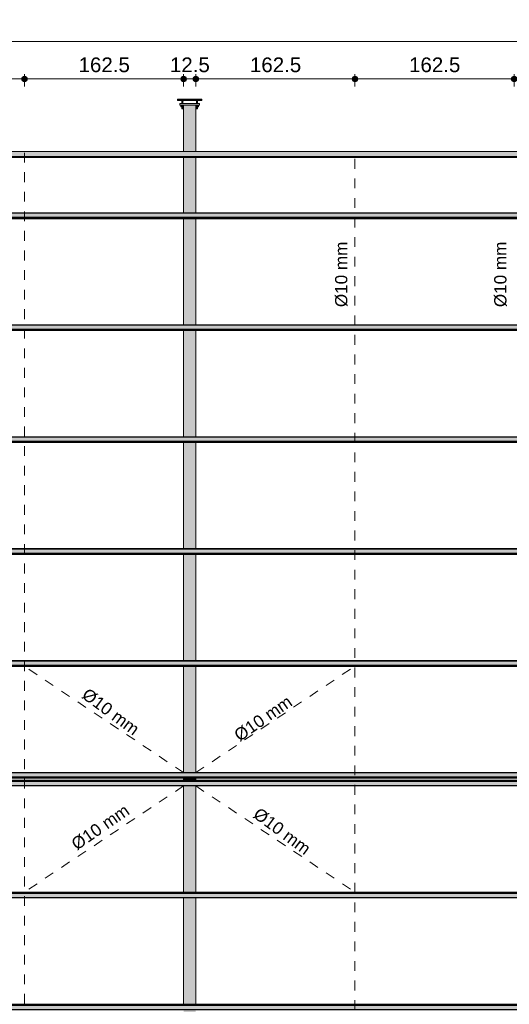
# Model space of a CAD drawing. Header units: metres. Extents: x 1.7 to 46.9, y -75.7 to 7.5.
# Tile 5 of 15: x 28.1 to 33.1, y -63.7 to -53.6. Entities that reach past the tile are written whole.
import ezdxf

# ---------------------------------------------------------------- set-up
doc = ezdxf.new("R2010")
doc.units = ezdxf.units.M
doc.linetypes.add('Projeção', pattern=[0.003969, 0.002381, -0.001587])
for name, color, linetype, lineweight in [('A-ANNO-DIMS', 7, 'Continuous', 9), ('A-ANNO-DIMS-50', 7, 'Continuous', 9), ('A-FLOR-OVHD', 7, 'Projeção', 18), ('A-GENM', 7, 'Continuous', 18), ('A-GLAZ-CWMG', 7, 'Continuous', 18), ('G-ANNO-TEXT', 7, 'Continuous', 9), ('S-BEAM', 7, 'Continuous', 18)]:
    doc.layers.add(name, color=color, linetype=linetype, lineweight=lineweight)
doc.styles.add('Arial_10', font='arial.ttf', dxfattribs={"height": 0.125})
doc.styles.add('Arial_9', font='arial.ttf', dxfattribs={"height": 0.15})
doc.dimstyles.new('Linear_-_3_mm_em_CM', dxfattribs={"dimscale": 0.3048, "dimtxt": 0.153039, "dimasz": 0.656168, "dimexe": 0.164042, "dimexo": 0.0625, "dimgap": 0.082021, "dimtad": 1, "dimdec": 1, "dimlfac": 100, "dimrnd": 0.1, "dimdsep": 46, "dimtxsty": 'Arial_9', "dimblk1": 'DOTSMALL', "dimblk2": 'DOTSMALL', "dimsah": 1, "dimcen": 0.09, "dimdle": 0.164042, "dimazin": 0, "dimtfac": 1, "dimtdec": 4, "dimtix": 1, "dimtmove": 0, "dimatfit": 3, "dimfxl": 0.246063, "dimfxlon": 1, "dimtvp": 1, "dimtolj": 1, "dimtzin": 0, "dimarcsym": 2})

# ---------------------------------------------------------------- blocks, each defined once
blk = doc.blocks.new('09-base-com-chumbadores-060523 - 09-base-com-chumbadores-060523-2683229-TRAVAMENTO DAS TERÇAS')
at = {"layer": 'A-GENM', "true_color": 0x7f7f7f}
blk.add_hatch(color=8, dxfattribs=at).paths.add_polyline_path([(28.108, -54.513), (28.308, -54.513), (28.308, -54.497), (28.108, -54.497)])
at = {"layer": 'A-GENM'}
for p, q in [((28.108, -54.497), (28.308, -54.497)), ((28.108, -54.497), (28.108, -54.513)), ((28.308, -54.513), (28.108, -54.513)), ((28.308, -54.513), (28.308, -54.497))]:
    blk.add_line(p, q, dxfattribs=at)
blk = doc.blocks.new('Chumbador - Chumbador-V9-TRAVAMENTO DAS TERÇAS')
at = {"layer": 'A-GENM', "true_color": 0x7f7f7f}
h = blk.add_hatch(color=8, dxfattribs=at)
h.paths.add_polyline_path([(18.145, -54.467), (18.271, -54.467), (18.271, -54.463), (18.146, -54.463), (18.146, -54.467)])
h.paths.add_polyline_path([(18.127, -54.467), (18.128, -54.464), (18.128, -54.463), (18.083, -54.463), (18.083, -54.467), (18.127, -54.467)])
for points in [[(18.277, -54.473), (18.277, -54.468), (18.275, -54.465), (18.271, -54.463), (18.271, -54.467), (18.275, -54.469), (18.276, -54.471)], [(18.279, -54.551), (18.283, -54.551), (18.283, -54.547), (18.277, -54.547), (18.277, -54.551), (18.278, -54.551)], [(18.283, -54.551), (18.289, -54.551), (18.289, -54.547), (18.283, -54.547)]]:
    blk.add_hatch(color=8, dxfattribs=at).paths.add_polyline_path(points)
at = {"layer": 'A-GENM'}
for p, q in [((18.083, -54.463), (18.083, -54.467)), ((18.083, -54.467), (18.127, -54.467)), ((18.14, -54.467), (18.271, -54.467)), ((18.277, -54.547), (18.277, -54.551)), ((18.277, -54.551), (18.283, -54.551)), ((18.283, -54.551), (18.289, -54.551)), ((18.289, -54.551), (18.289, -54.547))]:
    blk.add_line(p, q, dxfattribs=at)
at = {"layer": 'A-GENM', "flags": 128}
blk.add_lwpolyline([(18.271, -54.467), (18.276, -54.47), (18.277, -54.474)], dxfattribs=at)
blk = doc.blocks.new('Chumbador - Chumbador-V10-TRAVAMENTO DAS TERÇAS')
at = {"layer": 'A-GENM', "true_color": 0x7f7f7f}
for points in [[(18.129, -54.551), (18.133, -54.551), (18.133, -54.547), (18.127, -54.547), (18.127, -54.551), (18.128, -54.551)], [(18.138, -54.551), (18.139, -54.551), (18.139, -54.547), (18.133, -54.547), (18.133, -54.551), (18.136, -54.551)], [(18.139, -54.473), (18.141, -54.469), (18.146, -54.467), (18.146, -54.463), (18.144, -54.464), (18.141, -54.465), (18.139, -54.47), (18.139, -54.472)]]:
    blk.add_hatch(color=8, dxfattribs=at).paths.add_polyline_path(points)
h = blk.add_hatch(color=8, dxfattribs=at)
h.paths.add_polyline_path([(18.234, -54.467), (18.271, -54.467), (18.271, -54.463), (18.146, -54.463), (18.146, -54.467)])
h.paths.add_polyline_path([(18.324, -54.467), (18.333, -54.467), (18.333, -54.463), (18.288, -54.463), (18.289, -54.467)])
at = {"layer": 'A-GENM'}
for p, q in [((18.127, -54.547), (18.127, -54.551)), ((18.127, -54.551), (18.133, -54.551)), ((18.133, -54.551), (18.139, -54.551)), ((18.139, -54.551), (18.139, -54.547)), ((18.146, -54.467), (18.276, -54.467)), ((18.289, -54.467), (18.333, -54.467)), ((18.333, -54.467), (18.333, -54.463))]:
    blk.add_line(p, q, dxfattribs=at)
at = {"layer": 'A-GENM', "flags": 128}
blk.add_lwpolyline([(18.139, -54.474), (18.142, -54.468), (18.146, -54.467)], dxfattribs=at)
blk = doc.blocks.new('Porca - Porca-2340320-TRAVAMENTO DAS TERÇAS')
at = {"layer": 'A-GENM', "true_color": 0x7f7f7f}
for points in [[(28.271, -54.529), (28.283, -54.529), (28.283, -54.513), (28.267, -54.513), (28.268, -54.516), (28.268, -54.516), (28.271, -54.522), (28.271, -54.527)], [(28.299, -54.529), (28.299, -54.513), (28.283, -54.513), (28.283, -54.529)]]:
    blk.add_hatch(color=8, dxfattribs=at).paths.add_polyline_path(points)
at = {"layer": 'A-GENM'}
for p, q in [((28.267, -54.513), (28.267, -54.515)), ((28.283, -54.529), (28.271, -54.529)), ((28.283, -54.529), (28.283, -54.513)), ((28.299, -54.529), (28.283, -54.529)), ((28.299, -54.513), (28.299, -54.529))]:
    blk.add_line(p, q, dxfattribs=at)
blk = doc.blocks.new('Porca - Porca-V1-TRAVAMENTO DAS TERÇAS')
at = {"layer": 'A-GENM', "true_color": 0x7f7f7f}
for points in [[(28.117, -54.529), (28.133, -54.529), (28.133, -54.513), (28.117, -54.513)], [(28.133, -54.529), (28.146, -54.529), (28.146, -54.522), (28.149, -54.513), (28.133, -54.513), (28.133, -54.522)]]:
    blk.add_hatch(color=8, dxfattribs=at).paths.add_polyline_path(points)
at = {"layer": 'A-GENM'}
for p, q in [((28.117, -54.513), (28.117, -54.529)), ((28.133, -54.529), (28.117, -54.529)), ((28.133, -54.529), (28.133, -54.513)), ((28.146, -54.529), (28.133, -54.529)), ((28.149, -54.513), (28.149, -54.515))]:
    blk.add_line(p, q, dxfattribs=at)
blk = doc.blocks.new('Chumbador - Chumbador-V11-TRAVAMENTO DAS TERÇAS')
at = {"layer": 'A-GENM', "true_color": 0x7f7f7f}
for points in [[(18.083, -54.457), (18.271, -54.457), (18.271, -54.451), (18.083, -54.451), (18.083, -54.456)], [(18.279, -54.47), (18.283, -54.47), (18.279, -54.461), (18.271, -54.457), (18.271, -54.463), (18.275, -54.465), (18.277, -54.47), (18.278, -54.47)], [(18.289, -54.47), (18.289, -54.47), (18.288, -54.464), (18.288, -54.463), (18.286, -54.463), (18.284, -54.462), (18.283, -54.461), (18.279, -54.46), (18.276, -54.459), (18.28, -54.461), (18.283, -54.47), (18.288, -54.47)]]:
    blk.add_hatch(color=8, dxfattribs=at).paths.add_polyline_path(points)
h = blk.add_hatch(color=8, dxfattribs=at)
h.paths.add_polyline_path([(18.146, -54.457), (18.146, -54.463), (18.146, -54.463), (18.271, -54.463), (18.271, -54.457), (18.234, -54.457)])
h.paths.add_polyline_path([(18.124, -54.463), (18.13, -54.463), (18.133, -54.462), (18.134, -54.461), (18.137, -54.46), (18.146, -54.457), (18.083, -54.457), (18.083, -54.463)])
h = blk.add_hatch(color=8, dxfattribs=at)
h.paths.add_polyline_path([(18.282, -54.547), (18.283, -54.547), (18.283, -54.529), (18.277, -54.529), (18.277, -54.547), (18.28, -54.547)])
h.paths.add_polyline_path([(18.282, -54.497), (18.283, -54.497), (18.283, -54.47), (18.277, -54.47), (18.277, -54.497), (18.282, -54.497)])
h = blk.add_hatch(color=8, dxfattribs=at)
h.paths.add_polyline_path([(18.285, -54.547), (18.289, -54.547), (18.289, -54.529), (18.283, -54.529), (18.283, -54.547)])
h.paths.add_polyline_path([(18.288, -54.497), (18.289, -54.497), (18.289, -54.47), (18.283, -54.47), (18.283, -54.497), (18.287, -54.497)])
at = {"layer": 'A-GENM'}
for p, q in [((18.271, -54.451), (18.083, -54.451)), ((18.083, -54.451), (18.083, -54.457)), ((18.083, -54.457), (18.083, -54.463)), ((18.083, -54.463), (18.271, -54.463)), ((18.277, -54.47), (18.277, -54.497)), ((18.277, -54.529), (18.277, -54.547)), ((18.277, -54.547), (18.283, -54.547)), ((18.283, -54.547), (18.289, -54.547)), ((18.289, -54.47), (18.287, -54.462)), ((18.289, -54.497), (18.289, -54.47)), ((18.289, -54.547), (18.289, -54.529))]:
    blk.add_line(p, q, dxfattribs=at)
at = {"layer": 'A-GENM', "flags": 128}
for points in [[(18.276, -54.452), (18.275, -54.451), (18.271, -54.451)], [(18.271, -54.463), (18.276, -54.466), (18.277, -54.47)]]:
    blk.add_lwpolyline(points, dxfattribs=at)
blk = doc.blocks.new('Chumbador - Chumbador-V8-TRAVAMENTO DAS TERÇAS')
at = {"layer": 'A-GENM', "true_color": 0x7f7f7f}
for points in [[(23.181, -54.457), (23.333, -54.457), (23.333, -54.451), (23.146, -54.451), (23.146, -54.457)], [(23.129, -54.47), (23.133, -54.47), (23.137, -54.461), (23.14, -54.459), (23.133, -54.462), (23.13, -54.463), (23.128, -54.464), (23.127, -54.466), (23.127, -54.47), (23.128, -54.47)], [(23.137, -54.47), (23.139, -54.47), (23.141, -54.465), (23.146, -54.463), (23.146, -54.457), (23.137, -54.461), (23.133, -54.47), (23.136, -54.47)]]:
    blk.add_hatch(color=8, dxfattribs=at).paths.add_polyline_path(points)
h = blk.add_hatch(color=8, dxfattribs=at)
h.paths.add_polyline_path([(23.127, -54.547), (23.133, -54.547), (23.133, -54.529), (23.127, -54.529), (23.127, -54.547)])
h.paths.add_polyline_path([(23.128, -54.497), (23.133, -54.497), (23.133, -54.47), (23.127, -54.47), (23.127, -54.497)])
h = blk.add_hatch(color=8, dxfattribs=at)
h.paths.add_polyline_path([(23.139, -54.547), (23.139, -54.547), (23.139, -54.529), (23.133, -54.529), (23.133, -54.547), (23.139, -54.547)])
h.paths.add_polyline_path([(23.139, -54.497), (23.139, -54.497), (23.139, -54.47), (23.133, -54.47), (23.133, -54.497), (23.139, -54.497)])
h = blk.add_hatch(color=8, dxfattribs=at)
h.paths.add_polyline_path([(23.181, -54.463), (23.271, -54.463), (23.271, -54.457), (23.146, -54.457), (23.146, -54.463)])
h.paths.add_polyline_path([(23.333, -54.463), (23.333, -54.457), (23.272, -54.458), (23.284, -54.462), (23.286, -54.463), (23.288, -54.463), (23.293, -54.463)])
at = {"layer": 'A-GENM'}
for p, q in [((23.146, -54.451), (23.142, -54.452)), ((23.333, -54.451), (23.146, -54.451)), ((23.333, -54.457), (23.333, -54.451)), ((23.127, -54.47), (23.127, -54.497)), ((23.127, -54.529), (23.127, -54.547)), ((23.127, -54.547), (23.133, -54.547)), ((23.133, -54.547), (23.139, -54.547)), ((23.139, -54.497), (23.139, -54.47)), ((23.139, -54.547), (23.139, -54.529)), ((23.146, -54.463), (23.333, -54.463)), ((23.333, -54.463), (23.333, -54.457))]:
    blk.add_line(p, q, dxfattribs=at)
at = {"layer": 'A-GENM', "flags": 128}
for points in [[(23.129, -54.462), (23.128, -54.465), (23.127, -54.47)], [(23.139, -54.47), (23.142, -54.464), (23.146, -54.463)]]:
    blk.add_lwpolyline(points, dxfattribs=at)
blk = doc.blocks.new('Chumbador - Chumbador-V4-TRAVAMENTO DAS TERÇAS')
at = {"layer": 'A-GENM'}
blk.add_line((28.289, -54.47), (28.289, -54.469), dxfattribs=at)
blk = doc.blocks.new('Chumbador - Chumbador-V5-TRAVAMENTO DAS TERÇAS')
at = {"layer": 'A-GENM'}
blk.add_line((28.127, -54.467), (28.127, -54.47), dxfattribs=at)
blk = doc.blocks.new('Rectangular Mullion - Perfil Ue-2686218-TRAVAMENTO DAS TERÇAS')
at = {"layer": 'A-GLAZ-CWMG', "true_color": 0xc0c0c0}
for points in [[(35.054, -67.136), (35.057, -67.136), (35.057, -67.135), (11.739, -67.135), (11.739, -67.136), (34.874, -67.136)], [(35.054, -67.139), (35.057, -67.139), (35.057, -67.136), (11.739, -67.136), (11.739, -67.139), (34.874, -67.139)], [(35.054, -67.143), (35.057, -67.143), (35.057, -67.139), (11.739, -67.139), (11.739, -67.143), (34.874, -67.143)], [(35.054, -67.144), (35.057, -67.144), (35.057, -67.143), (11.739, -67.143), (11.739, -67.144), (34.874, -67.144)], [(29.657, -67.149), (35.057, -67.149), (35.057, -67.144), (11.739, -67.144), (11.739, -67.149), (29.477, -67.149)], [(35.054, -67.19), (35.057, -67.19), (35.057, -67.149), (11.739, -67.149), (11.739, -67.19), (34.874, -67.19)], [(23.541, -67.194), (35.057, -67.193), (35.057, -67.19), (11.739, -67.19), (11.739, -67.194), (23.361, -67.194)]]:
    blk.add_hatch(color=9, dxfattribs=at).paths.add_polyline_path(points)
at = {"layer": 'A-GLAZ-CWMG'}
for p, q in [((35.057, -67.135), (11.739, -67.135)), ((35.057, -67.135), (11.739, -67.135)), ((35.057, -67.136), (11.739, -67.136)), ((35.057, -67.139), (11.739, -67.139)), ((35.057, -67.139), (11.739, -67.139)), ((35.057, -67.143), (11.739, -67.143)), ((35.057, -67.144), (11.739, -67.144)), ((35.057, -67.149), (11.739, -67.149)), ((35.057, -67.19), (11.739, -67.19)), ((11.739, -67.194), (35.057, -67.194))]:
    blk.add_line(p, q, dxfattribs=at)
blk = doc.blocks.new('Rectangular Mullion - Perfil Ue-V27-TRAVAMENTO DAS TERÇAS')
at = {"layer": 'A-GLAZ-CWMG', "true_color": 0xc0c0c0}
for points in [[(35.057, -55.619), (35.057, -55.615), (11.739, -55.616), (11.739, -55.619), (34.694, -55.619)], [(35.057, -55.66), (35.057, -55.619), (11.739, -55.619), (11.739, -55.66), (33.975, -55.66)], [(35.057, -55.665), (35.057, -55.66), (11.739, -55.66), (11.739, -55.665), (33.975, -55.665)], [(35.057, -55.666), (35.057, -55.665), (11.739, -55.665), (11.739, -55.666), (33.975, -55.666)], [(23.901, -55.67), (35.057, -55.67), (35.057, -55.666), (11.739, -55.666), (11.739, -55.67), (23.541, -55.67)], [(35.057, -55.673), (35.057, -55.67), (11.739, -55.67), (11.739, -55.673), (33.975, -55.673)], [(35.057, -55.674), (35.057, -55.673), (11.739, -55.673), (11.739, -55.674), (33.975, -55.674)]]:
    blk.add_hatch(color=9, dxfattribs=at).paths.add_polyline_path(points)
at = {"layer": 'A-GLAZ-CWMG'}
for p, q in [((35.057, -55.615), (11.739, -55.615)), ((11.739, -55.619), (35.057, -55.619)), ((11.739, -55.66), (35.057, -55.66)), ((11.739, -55.665), (35.057, -55.665)), ((11.739, -55.666), (35.057, -55.666)), ((11.739, -55.67), (35.057, -55.67)), ((11.739, -55.67), (35.057, -55.67)), ((11.739, -55.673), (35.057, -55.673)), ((11.739, -55.674), (35.057, -55.674)), ((11.739, -55.674), (35.057, -55.674))]:
    blk.add_line(p, q, dxfattribs=at)
blk = doc.blocks.new('Rectangular Mullion - Perfil Ue-V28-TRAVAMENTO DAS TERÇAS')
at = {"layer": 'A-GLAZ-CWMG', "true_color": 0xc0c0c0}
for points in [[(35.057, -56.764), (35.057, -56.759), (11.739, -56.76), (11.739, -56.764), (35.054, -56.764)], [(35.054, -56.804), (35.057, -56.804), (35.057, -56.764), (11.739, -56.764), (11.739, -56.804), (34.874, -56.804)], [(35.057, -56.809), (35.057, -56.804), (11.739, -56.804), (11.739, -56.809), (35.054, -56.809)], [(35.054, -56.81), (35.057, -56.81), (35.057, -56.809), (11.739, -56.809), (11.739, -56.81), (34.874, -56.81)], [(23.901, -56.814), (35.057, -56.814), (35.057, -56.81), (11.739, -56.81), (11.739, -56.814), (23.721, -56.814)], [(35.054, -56.817), (35.057, -56.817), (35.057, -56.814), (11.739, -56.814), (11.739, -56.817), (34.874, -56.817)], [(35.054, -56.818), (35.057, -56.818), (35.057, -56.817), (11.739, -56.817), (11.739, -56.818), (34.874, -56.818)]]:
    blk.add_hatch(color=9, dxfattribs=at).paths.add_polyline_path(points)
at = {"layer": 'A-GLAZ-CWMG'}
for p, q in [((35.057, -56.759), (11.739, -56.759)), ((11.739, -56.764), (35.057, -56.764)), ((11.739, -56.804), (35.057, -56.804)), ((11.739, -56.809), (35.057, -56.809)), ((11.739, -56.81), (35.057, -56.81)), ((11.739, -56.814), (35.057, -56.814)), ((11.739, -56.814), (35.057, -56.814)), ((11.739, -56.817), (35.057, -56.817)), ((11.739, -56.818), (35.057, -56.818)), ((11.739, -56.818), (35.057, -56.818))]:
    blk.add_line(p, q, dxfattribs=at)
blk = doc.blocks.new('Rectangular Mullion - Perfil Ue-V29-TRAVAMENTO DAS TERÇAS')
at = {"layer": 'A-GLAZ-CWMG', "true_color": 0xc0c0c0}
for points in [[(35.057, -60.196), (35.057, -60.192), (11.739, -60.192), (11.739, -60.196), (34.694, -60.196)], [(35.057, -60.237), (35.057, -60.196), (11.739, -60.196), (11.739, -60.237), (34.694, -60.237)], [(35.057, -60.242), (35.057, -60.237), (11.739, -60.237), (11.739, -60.242), (34.694, -60.242)], [(35.057, -60.243), (35.057, -60.242), (11.739, -60.242), (11.739, -60.243), (34.694, -60.243)], [(23.901, -60.247), (35.057, -60.247), (35.057, -60.243), (11.739, -60.243), (11.739, -60.247), (23.541, -60.247)], [(35.057, -60.25), (35.057, -60.247), (11.739, -60.247), (11.739, -60.25), (34.694, -60.25)], [(35.057, -60.251), (35.057, -60.25), (11.739, -60.25), (11.739, -60.251), (34.694, -60.251)]]:
    blk.add_hatch(color=9, dxfattribs=at).paths.add_polyline_path(points)
at = {"layer": 'A-GLAZ-CWMG'}
for p, q in [((35.057, -60.192), (11.739, -60.192)), ((11.739, -60.196), (35.057, -60.196)), ((11.739, -60.237), (35.057, -60.237)), ((11.739, -60.242), (35.057, -60.242)), ((11.739, -60.243), (35.057, -60.243)), ((11.739, -60.247), (35.057, -60.247)), ((11.739, -60.247), (35.057, -60.247)), ((11.739, -60.25), (35.057, -60.25)), ((11.739, -60.251), (35.057, -60.251)), ((11.739, -60.251), (35.057, -60.251))]:
    blk.add_line(p, q, dxfattribs=at)
blk = doc.blocks.new('Perfil Ue 100x50x17x1 - Perfil Ue 100x50x17x3-2687109-TRAVAMENTO DAS TERÇAS')
at = {"layer": 'S-BEAM', "true_color": 0xff0000}
for points in [[(-51.949, 39.022), (-52.596, 38.774), (-52.596, 38.773), (-30.686, 47.183), (-30.687, 47.184), (-51.781, 39.087)], [(-52.452, 38.828), (-52.596, 38.773), (-52.594, 38.77), (-30.685, 47.18), (-30.686, 47.183), (-52.284, 38.892)], [(-41.535, 43.015), (-52.594, 38.77), (-52.593, 38.767), (-30.684, 47.177), (-30.685, 47.18), (-41.367, 43.08)], [(-52.45, 38.822), (-52.593, 38.767), (-52.593, 38.765), (-30.683, 47.176), (-30.684, 47.177), (-52.282, 38.886)], [(-52.593, 38.765), (-52.591, 38.761), (-30.681, 47.171), (-30.683, 47.176), (-52.45, 38.82)], [(-41.532, 43.006), (-52.591, 38.761), (-52.576, 38.723), (-30.667, 47.133), (-30.681, 47.171), (-41.364, 43.071)], [(-51.258, 39.229), (-52.576, 38.723), (-52.575, 38.719), (-30.666, 47.13), (-30.667, 47.133), (-51.09, 39.294)]]:
    blk.add_hatch(color=1, dxfattribs=at).paths.add_polyline_path(points)
at = {"layer": 'S-BEAM'}
for p, q in [((-30.687, 47.184), (-52.596, 38.774)), ((-30.686, 47.183), (-52.596, 38.773)), ((-52.594, 38.77), (-30.685, 47.18)), ((-30.684, 47.177), (-52.593, 38.767)), ((-52.575, 38.719), (-30.665, 47.129))]:
    blk.add_line(p, q, dxfattribs=at)
blk = doc.blocks.new('DIMBLOCK25-TRAVAMENTO DAS TERÇAS')
at = {"layer": 'A-ANNO-DIMS-50', "lineweight": 35, "transparency": 16777216}
h = blk.add_hatch(color=256, dxfattribs=at)
edge = h.paths.add_edge_path()
edge.add_arc((31.491, -54.246), 0.025, 0, 360)
h = blk.add_hatch(color=256, dxfattribs=at)
edge = h.paths.add_edge_path()
edge.add_arc((33.116, -54.246), 0.025, 0, 360)
at = {"layer": 'A-ANNO-DIMS-50', "transparency": 16777216}
for p, q in [((31.491, -54.246), (31.491, -54.196)), ((33.116, -54.246), (31.491, -54.246)), ((31.491, -54.246), (31.491, -54.321)), ((33.116, -54.246), (33.116, -54.196)), ((33.116, -54.246), (33.116, -54.321))]:
    blk.add_line(p, q, dxfattribs=at)
at = {"layer": 'A-ANNO-DIMS-50', "lineweight": 35, "transparency": 16777216}
for centre in [(31.491, -54.246), (33.116, -54.246)]:
    blk.add_circle(centre, 0.025, dxfattribs=at)
at = {"layer": 'A-ANNO-DIMS-50', "color": 0, "transparency": 16777216, "insert": (32.043, -54.026), "char_height": 0.15, "width": 0.6244, "attachment_point": 1, "line_spacing_factor": 0.941778, "style": 'Arial_9'}
blk.add_mtext('162.5', dxfattribs=at)
blk = doc.blocks.new('_DotSmall')
at = {"color": 0, "linetype": 'ByBlock', "const_width": 0.5}
blk.add_lwpolyline([(-0.0625, 0, 1), (0.0625, 0, 1)], format="xyb", close=True, dxfattribs=at)
blk = doc.blocks.new('DIMBLOCK26-TRAVAMENTO DAS TERÇAS')
at = {"layer": 'A-ANNO-DIMS-50', "lineweight": 35, "transparency": 16777216}
h = blk.add_hatch(color=256, dxfattribs=at)
edge = h.paths.add_edge_path()
edge.add_arc((29.866, -54.246), 0.025, 0, 360)
h = blk.add_hatch(color=256, dxfattribs=at)
edge = h.paths.add_edge_path()
edge.add_arc((31.491, -54.246), 0.025, 0, 360)
at = {"layer": 'A-ANNO-DIMS-50', "transparency": 16777216}
for p, q in [((29.866, -54.246), (29.866, -54.196)), ((31.491, -54.246), (29.866, -54.246)), ((29.866, -54.246), (29.866, -54.321)), ((31.491, -54.246), (31.491, -54.196)), ((31.491, -54.246), (31.491, -54.321))]:
    blk.add_line(p, q, dxfattribs=at)
at = {"layer": 'A-ANNO-DIMS-50', "lineweight": 35, "transparency": 16777216}
for centre in [(29.866, -54.246), (31.491, -54.246)]:
    blk.add_circle(centre, 0.025, dxfattribs=at)
at = {"layer": 'A-ANNO-DIMS-50', "color": 0, "transparency": 16777216, "insert": (30.418, -54.026), "char_height": 0.15, "width": 0.6244, "attachment_point": 1, "line_spacing_factor": 0.941778, "style": 'Arial_9'}
blk.add_mtext('162.5', dxfattribs=at)
blk = doc.blocks.new('DIMBLOCK27-TRAVAMENTO DAS TERÇAS')
at = {"layer": 'A-ANNO-DIMS-50', "lineweight": 35, "transparency": 16777216}
h = blk.add_hatch(color=256, dxfattribs=at)
edge = h.paths.add_edge_path()
edge.add_arc((29.741, -54.246), 0.025, 0, 360)
h = blk.add_hatch(color=256, dxfattribs=at)
edge = h.paths.add_edge_path()
edge.add_arc((29.866, -54.246), 0.025, 0, 360)
at = {"layer": 'A-ANNO-DIMS-50', "transparency": 16777216}
for p, q in [((29.741, -54.246), (29.741, -54.196)), ((29.866, -54.246), (29.741, -54.246)), ((29.741, -54.246), (29.741, -54.321)), ((29.866, -54.246), (29.866, -54.196)), ((29.866, -54.246), (29.866, -54.321))]:
    blk.add_line(p, q, dxfattribs=at)
at = {"layer": 'A-ANNO-DIMS-50', "lineweight": 35, "transparency": 16777216}
for centre in [(29.741, -54.246), (29.866, -54.246)]:
    blk.add_circle(centre, 0.025, dxfattribs=at)
at = {"layer": 'A-ANNO-DIMS-50', "color": 0, "transparency": 16777216, "insert": (29.601, -54.026), "char_height": 0.15, "width": 0.48596, "attachment_point": 1, "line_spacing_factor": 0.941778, "style": 'Arial_9'}
blk.add_mtext('12.5', dxfattribs=at)
blk = doc.blocks.new('DIMBLOCK28-TRAVAMENTO DAS TERÇAS')
at = {"layer": 'A-ANNO-DIMS-50', "lineweight": 35, "transparency": 16777216}
h = blk.add_hatch(color=256, dxfattribs=at)
edge = h.paths.add_edge_path()
edge.add_arc((28.116, -54.246), 0.025, 0, 360)
h = blk.add_hatch(color=256, dxfattribs=at)
edge = h.paths.add_edge_path()
edge.add_arc((29.741, -54.246), 0.025, 0, 360)
at = {"layer": 'A-ANNO-DIMS-50', "transparency": 16777216}
for p, q in [((28.116, -54.246), (28.116, -54.196)), ((29.741, -54.246), (28.116, -54.246)), ((28.116, -54.246), (28.116, -54.321)), ((29.741, -54.246), (29.741, -54.196)), ((29.741, -54.246), (29.741, -54.321))]:
    blk.add_line(p, q, dxfattribs=at)
at = {"layer": 'A-ANNO-DIMS-50', "lineweight": 35, "transparency": 16777216}
for centre in [(28.116, -54.246), (29.741, -54.246)]:
    blk.add_circle(centre, 0.025, dxfattribs=at)
at = {"layer": 'A-ANNO-DIMS-50', "color": 0, "transparency": 16777216, "insert": (28.668, -54.026), "char_height": 0.15, "width": 0.6244, "attachment_point": 1, "line_spacing_factor": 0.941778, "style": 'Arial_9'}
blk.add_mtext('162.5', dxfattribs=at)
blk = doc.blocks.new('DIMBLOCK29-TRAVAMENTO DAS TERÇAS')
at = {"layer": 'A-ANNO-DIMS-50', "lineweight": 35, "transparency": 16777216}
h = blk.add_hatch(color=256, dxfattribs=at)
edge = h.paths.add_edge_path()
edge.add_arc((26.491, -54.246), 0.025, 0, 360)
h = blk.add_hatch(color=256, dxfattribs=at)
edge = h.paths.add_edge_path()
edge.add_arc((28.116, -54.246), 0.025, 0, 360)
at = {"layer": 'A-ANNO-DIMS-50', "transparency": 16777216}
for p, q in [((26.491, -54.246), (26.491, -54.196)), ((28.116, -54.246), (26.491, -54.246)), ((26.491, -54.246), (26.491, -54.321)), ((28.116, -54.246), (28.116, -54.196)), ((28.116, -54.246), (28.116, -54.321))]:
    blk.add_line(p, q, dxfattribs=at)
at = {"layer": 'A-ANNO-DIMS-50', "lineweight": 35, "transparency": 16777216}
for centre in [(26.491, -54.246), (28.116, -54.246)]:
    blk.add_circle(centre, 0.025, dxfattribs=at)
at = {"layer": 'A-ANNO-DIMS-50', "color": 0, "transparency": 16777216, "insert": (27.043, -54.026), "char_height": 0.15, "width": 0.6244, "attachment_point": 1, "line_spacing_factor": 0.941778, "style": 'Arial_9'}
blk.add_mtext('162.5', dxfattribs=at)
blk = doc.blocks.new('DIMBLOCK47-TRAVAMENTO DAS TERÇAS')
at = {"layer": 'A-ANNO-DIMS-50', "lineweight": 35, "transparency": 16777216}
h = blk.add_hatch(color=256, dxfattribs=at)
edge = h.paths.add_edge_path()
edge.add_arc((23.334, -53.862), 0.025, 0, 360)
h = blk.add_hatch(color=256, dxfattribs=at)
edge = h.paths.add_edge_path()
edge.add_arc((46.802, -53.862), 0.025, 0, 360)
at = {"layer": 'A-ANNO-DIMS-50', "transparency": 16777216}
for p, q in [((23.334, -53.862), (23.334, -53.812)), ((46.802, -53.862), (46.802, -53.812)), ((46.852, -53.862), (23.284, -53.862)), ((23.334, -53.862), (23.334, -53.937)), ((46.802, -53.862), (46.802, -53.937))]:
    blk.add_line(p, q, dxfattribs=at)
at = {"layer": 'A-ANNO-DIMS-50', "lineweight": 35, "transparency": 16777216}
for centre in [(23.334, -53.862), (46.802, -53.862)]:
    blk.add_circle(centre, 0.025, dxfattribs=at)
at = {"layer": 'A-ANNO-DIMS-50', "color": 0, "transparency": 16777216, "insert": (34.75, -53.642), "char_height": 0.15, "width": 0.76284, "attachment_point": 1, "line_spacing_factor": 0.941778, "style": 'Arial_9'}
blk.add_mtext('2346.8', dxfattribs=at)

msp = doc.modelspace()

# ---------------------------------------------------------------- hatches: boundary and pattern name
at = {"layer": 'S-BEAM', "true_color": 0x007d00}
for points in [[(29.747568, -54.988541), (29.750205, -54.988541), (29.750205, -54.5129), (29.743417, -54.515712), (29.740605, -54.5225), (29.740777, -54.988541), (29.745357, -54.988541)], [(29.856005, -54.988541), (29.856005, -54.5129), (29.750205, -54.5129), (29.750205, -54.988541), (29.829345, -54.988541)], [(29.858641, -54.988541), (29.865605, -54.988541), (29.865605, -54.5225), (29.862793, -54.515712), (29.856005, -54.5129), (29.856005, -54.988541), (29.858519, -54.988541)]]:
    msp.add_hatch(color=96, dxfattribs=at).paths.add_polyline_path(points)
h = msp.add_hatch(color=96, dxfattribs=at)
h.paths.add_polyline_path([(29.750205, -61.40445), (29.750195, -61.394973), (29.740605, -61.394973), (29.740605, -61.40445), (29.743417, -61.40445)])
h.paths.add_polyline_path([(29.750132, -61.336056), (29.750205, -61.336056), (29.750205, -60.250828), (29.740605, -60.250828), (29.740605, -61.336056), (29.743417, -61.336056)])
h.paths.add_polyline_path([(29.750205, -60.191911), (29.750205, -59.106683), (29.740605, -59.106683), (29.740605, -60.191911), (29.74892, -60.191911)])
h.paths.add_polyline_path([(29.750205, -59.047767), (29.750205, -57.962539), (29.740605, -57.962539), (29.740605, -59.047767), (29.747707, -59.047767)])
h.paths.add_polyline_path([(29.746494, -57.903622), (29.750205, -57.903622), (29.750205, -56.818394), (29.740605, -56.818394), (29.740605, -57.903622), (29.743417, -57.903622)])
h.paths.add_polyline_path([(29.750205, -56.759478), (29.750205, -55.67425), (29.740605, -55.67425), (29.740605, -56.759478), (29.745282, -56.759478)])
h.paths.add_polyline_path([(29.744069, -55.615333), (29.750205, -55.615333), (29.750205, -55.047458), (29.740605, -55.047458), (29.740872, -55.615333), (29.743417, -55.615333)])
h = msp.add_hatch(color=96, dxfattribs=at)
h.paths.add_polyline_path([(29.750205, -61.40445), (29.856005, -61.40445), (29.856005, -61.394973), (29.750205, -61.394973)])
h.paths.add_polyline_path([(29.750205, -61.336056), (29.856005, -61.336056), (29.856005, -60.250828), (29.750205, -60.250828), (29.750205, -61.235779)])
h.paths.add_polyline_path([(29.856005, -60.191911), (29.856005, -59.106683), (29.750205, -59.106683), (29.750205, -60.191911)])
h.paths.add_polyline_path([(29.750205, -59.047767), (29.856005, -59.047767), (29.856005, -57.962539), (29.750205, -57.962539), (29.750205, -58.938446)])
h.paths.add_polyline_path([(29.750205, -57.903622), (29.856005, -57.903622), (29.856005, -56.818394), (29.750205, -56.818394), (29.750205, -57.662149)])
h.paths.add_polyline_path([(29.750205, -56.759478), (29.856005, -56.759478), (29.856005, -55.67425), (29.750205, -55.67425), (29.750205, -56.641112)])
h.paths.add_polyline_path([(29.750205, -55.615333), (29.856005, -55.615333), (29.856005, -55.047458), (29.750205, -55.047458), (29.750205, -55.492445)])
h = msp.add_hatch(color=96, dxfattribs=at)
h.paths.add_polyline_path([(29.862793, -61.40445), (29.865605, -61.40445), (29.865605, -61.394973), (29.856005, -61.394973), (29.856005, -61.40445)])
h.paths.add_polyline_path([(29.856077, -61.336056), (29.865605, -61.336056), (29.865605, -60.250828), (29.856005, -60.251281), (29.856005, -61.336056)])
h.paths.add_polyline_path([(29.856005, -60.191911), (29.865605, -60.191911), (29.865605, -59.106683), (29.856005, -59.107141), (29.856005, -59.704223)])
h.paths.add_polyline_path([(29.856005, -59.047767), (29.865605, -59.047767), (29.865605, -57.962539), (29.856005, -57.963001), (29.856005, -58.938446)])
h.paths.add_polyline_path([(29.859715, -57.903622), (29.865605, -57.903622), (29.865605, -56.818394), (29.856005, -56.818861), (29.856005, -57.903622)])
h.paths.add_polyline_path([(29.856005, -56.759478), (29.865605, -56.759478), (29.865311, -55.67425), (29.856005, -55.674721), (29.856005, -56.641112)])
h.paths.add_polyline_path([(29.86214, -55.615333), (29.865605, -55.615333), (29.865587, -55.047458), (29.856005, -55.047931), (29.856005, -55.615333)])
h = msp.add_hatch(color=96, dxfattribs=at)
h.paths.add_polyline_path([(29.743467, -67.761442), (29.750205, -67.761442), (29.750205, -67.193567), (29.740605, -67.193567), (29.740623, -67.761442), (29.743417, -67.761442)])
h.paths.add_polyline_path([(29.740605, -67.13465), (29.750205, -67.13465), (29.750205, -66.049422), (29.740605, -66.049422), (29.740605, -67.106743)])
h.paths.add_polyline_path([(29.740605, -65.990506), (29.750205, -65.990506), (29.750205, -64.905278), (29.740605, -64.905278), (29.740605, -65.958076)])
h.paths.add_polyline_path([(29.740605, -64.846361), (29.750205, -64.846361), (29.750205, -63.761133), (29.740605, -63.761133), (29.740605, -64.809409)])
h.paths.add_polyline_path([(29.740605, -63.702217), (29.750205, -63.702217), (29.750205, -62.616989), (29.740605, -62.616989), (29.740605, -63.660743)])
h.paths.add_polyline_path([(29.74291, -62.558072), (29.750205, -62.557619), (29.750132, -61.472844), (29.740605, -61.472844), (29.740605, -62.558072)])
h.paths.add_polyline_path([(29.743412, -61.413927), (29.750205, -61.413927), (29.750205, -61.40445), (29.740605, -61.40445), (29.740605, -61.413927)])
h = msp.add_hatch(color=96, dxfattribs=at)
h.paths.add_polyline_path([(29.856005, -67.761442), (29.856005, -67.193567), (29.750205, -67.193567), (29.750205, -67.761442), (29.829345, -67.761442)])
h.paths.add_polyline_path([(29.750205, -67.13465), (29.856005, -67.13465), (29.856005, -66.049422), (29.750205, -66.049422), (29.750205, -67.106743)])
h.paths.add_polyline_path([(29.856005, -65.990506), (29.856005, -64.905278), (29.750205, -64.905278), (29.750205, -65.990506)])
h.paths.add_polyline_path([(29.750205, -64.846361), (29.856005, -64.846361), (29.856005, -63.761133), (29.750205, -63.761133), (29.750205, -64.809409)])
h.paths.add_polyline_path([(29.856005, -63.702217), (29.856005, -62.616989), (29.750205, -62.616989), (29.750205, -63.702217)])
h.paths.add_polyline_path([(29.750205, -62.558072), (29.856005, -62.558072), (29.856005, -61.472844), (29.750205, -61.472844), (29.750205, -62.512076)])
h.paths.add_polyline_path([(29.856005, -61.413927), (29.856005, -61.40445), (29.750205, -61.40445), (29.750205, -61.413927)])
h = msp.add_hatch(color=96, dxfattribs=at)
h.paths.add_polyline_path([(29.862742, -67.761442), (29.865605, -67.761442), (29.865337, -67.193567), (29.856005, -67.193567), (29.856005, -67.761442)])
h.paths.add_polyline_path([(29.865311, -67.13465), (29.865605, -67.13465), (29.865605, -66.049422), (29.856005, -66.049422), (29.856005, -67.13465), (29.862793, -67.13465)])
h.paths.add_polyline_path([(29.864808, -65.990506), (29.865605, -65.990506), (29.865605, -64.905278), (29.856005, -64.905278), (29.856005, -65.990506), (29.862793, -65.990506)])
h.paths.add_polyline_path([(29.864306, -64.846361), (29.865605, -64.846361), (29.865605, -63.761133), (29.856005, -63.761133), (29.856005, -64.846361), (29.862793, -64.846361)])
h.paths.add_polyline_path([(29.863803, -63.702217), (29.865605, -63.702217), (29.865605, -62.616989), (29.856005, -62.616989), (29.856005, -63.702217), (29.862793, -63.702217)])
h.paths.add_polyline_path([(29.865605, -62.558072), (29.865605, -61.472844), (29.856005, -61.472844), (29.856005, -62.558072), (29.8633, -62.558072)])
h.paths.add_polyline_path([(29.865605, -61.413927), (29.865605, -61.40445), (29.856005, -61.40445), (29.856015, -61.413927), (29.862797, -61.413927)])

# ---------------------------------------------------------------- linework, layer by layer
at = {"layer": 'A-FLOR-OVHD'}
for p, q in [((28.115605, -54.999849), (28.115605, -67.723004)), ((31.490605, -67.763004), (31.490605, -55.045896)), ((29.740605, -61.336056), (28.115605, -60.250828)), ((29.865605, -61.336056), (31.490605, -60.249266)), ((29.740605, -61.472844), (28.115605, -62.558072)), ((29.865605, -61.472844), (31.490605, -62.558072))]:
    msp.add_line(p, q, dxfattribs=at)
at = {"layer": 'S-BEAM'}
for p, q in [((29.740605, -54.5225), (29.740605, -54.988668)), ((29.750205, -54.5129), (29.856005, -54.5129)), ((29.856005, -54.5129), (29.750205, -54.5129)), ((29.865605, -54.98867), (29.865605, -54.5225)), ((29.740605, -55.047458), (29.740605, -55.615461)), ((29.865605, -55.615463), (29.865605, -55.047458)), ((29.740605, -55.67425), (29.740605, -56.759606)), ((29.865605, -56.759607), (29.865605, -55.67425)), ((29.740605, -56.818394), (29.740605, -57.90375)), ((29.865605, -57.903752), (29.865605, -56.818394)), ((29.740605, -57.962539), (29.740605, -59.047895)), ((29.865605, -59.047896), (29.865605, -57.962539)), ((29.740605, -59.106683), (29.740605, -60.192039)), ((29.865605, -60.192041), (29.865605, -59.106683)), ((29.740605, -60.250828), (29.740605, -61.336184)), ((29.865605, -61.336186), (29.865605, -60.250828)), ((29.740605, -61.394973), (29.740605, -61.40445)), ((29.865605, -61.40445), (29.865605, -61.394973)), ((29.740605, -61.40445), (29.740605, -61.413927)), ((29.740605, -61.472809), (29.740605, -62.558072)), ((29.750205, -61.40445), (29.856005, -61.40445)), ((29.856005, -61.40445), (29.750205, -61.40445)), ((29.865605, -61.413927), (29.865605, -61.40445)), ((29.865605, -62.558072), (29.865605, -61.472809)), ((29.740605, -62.616954), (29.740605, -63.702217)), ((29.865605, -63.702217), (29.865605, -62.616954))]:
    msp.add_line(p, q, dxfattribs=at)
at = {"layer": 'S-BEAM', "flags": 128}
for points in [[(29.740605, -54.5225), (29.743417, -54.515712), (29.750205, -54.5129)], [(29.750205, -54.5129), (29.743417, -54.515712), (29.740605, -54.5225)], [(29.856005, -54.5129), (29.862793, -54.515712), (29.865605, -54.5225)], [(29.865605, -54.5225), (29.862793, -54.515712), (29.856005, -54.5129)], [(29.740605, -61.40445), (29.743417, -61.40445), (29.750205, -61.40445)], [(29.750205, -61.40445), (29.743417, -61.40445), (29.740605, -61.40445)], [(29.856005, -61.40445), (29.862793, -61.40445), (29.865605, -61.40445)], [(29.865605, -61.40445), (29.862793, -61.40445), (29.856005, -61.40445)]]:
    msp.add_lwpolyline(points, dxfattribs=at)

# ---------------------------------------------------------------- block references
at = {"layer": 'A-GENM'}
for name, p in [('Chumbador - Chumbador-V11-TRAVAMENTO DAS TERÇAS', (11.594905, 0)), ('Chumbador - Chumbador-V8-TRAVAMENTO DAS TERÇAS', (6.594905, 0)), ('Chumbador - Chumbador-V9-TRAVAMENTO DAS TERÇAS', (11.594905, 0)), ('09-base-com-chumbadores-060523 - 09-base-com-chumbadores-060523-2683229-TRAVAMENTO DAS TERÇAS', (1.594905, 0)), ('Porca - Porca-V1-TRAVAMENTO DAS TERÇAS', (1.594905, 0)), ('Chumbador - Chumbador-V10-TRAVAMENTO DAS TERÇAS', (11.594905, 0)), ('Chumbador - Chumbador-V5-TRAVAMENTO DAS TERÇAS', (1.594905, 0)), ('Porca - Porca-2340320-TRAVAMENTO DAS TERÇAS', (1.594905, 0)), ('Chumbador - Chumbador-V4-TRAVAMENTO DAS TERÇAS', (1.594905, 0))]:
    msp.add_blockref(name, p, dxfattribs=at)
at = {"layer": 'A-GLAZ-CWMG'}
for name, p in [('Rectangular Mullion - Perfil Ue-V27-TRAVAMENTO DAS TERÇAS', (11.594905, 0)), ('Rectangular Mullion - Perfil Ue-V28-TRAVAMENTO DAS TERÇAS', (11.594905, 0)), ('Rectangular Mullion - Perfil Ue-V28-TRAVAMENTO DAS TERÇAS', (11.594905, -1.144145)), ('Rectangular Mullion - Perfil Ue-V28-TRAVAMENTO DAS TERÇAS', (11.594905, -2.288289)), ('Rectangular Mullion - Perfil Ue-V29-TRAVAMENTO DAS TERÇAS', (11.594905, 0)), ('Rectangular Mullion - Perfil Ue-V28-TRAVAMENTO DAS TERÇAS', (11.594905, -4.576578)), ('Rectangular Mullion - Perfil Ue-2686218-TRAVAMENTO DAS TERÇAS', (11.594905, 5.720723)), ('Rectangular Mullion - Perfil Ue-2686218-TRAVAMENTO DAS TERÇAS', (11.594905, 4.576578)), ('Rectangular Mullion - Perfil Ue-2686218-TRAVAMENTO DAS TERÇAS', (11.594905, 3.432434))]:
    msp.add_blockref(name, p, dxfattribs=at)
at = {"layer": 'S-BEAM', "rotation": 159.0000000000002}
msp.add_blockref('Perfil Ue 100x50x17x1 - Perfil Ue 100x50x17x3-2687109-TRAVAMENTO DAS TERÇAS', (11.594905, 0), dxfattribs=at)

# ---------------------------------------------------------------- texts
at = {"layer": 'G-ANNO-TEXT', "char_height": 0.125, "width": 0.81772125, "attachment_point": 1, "style": 'Arial_10'}
for insert, rotation in [((31.287878, -56.578111), 90), ((32.912878, -56.578111), 90), ((28.765828, -60.463566), 323.4307084), ((30.241426, -60.92082), 34.6899192), ((28.578959, -62.032668), 34.6899192), ((30.515828, -61.685582), 323.4307084)]:
    msp.add_mtext('Ø10 mm', dxfattribs=dict(at, insert=insert, rotation=rotation))

# ---------------------------------------------------------------- dimensions: what is measured, and where the dimension line sits
at = {"layer": 'A-ANNO-DIMS'}
for base, p1, p2, override, picture, middle in [((23.333905, -53.862133), (46.802205, -53.937133), (23.333905, -53.937133), {"dimpost": '<>', "dimfxl": 23.4683}, 'DIMBLOCK47-TRAVAMENTO DAS TERÇAS', (35.068055, -53.760496)), ((26.490605, -54.245929), (28.115605, -54.320929), (26.490605, -54.320929), {"dimpost": '<>', "dimfxl": 1.625}, 'DIMBLOCK29-TRAVAMENTO DAS TERÇAS', (27.303105, -54.144343)), ((28.115605, -54.245929), (29.740605, -54.320929), (28.115605, -54.320929), {"dimpost": '<>', "dimfxl": 1.625}, 'DIMBLOCK28-TRAVAMENTO DAS TERÇAS', (28.928105, -54.144343)), ((29.740605, -54.245929), (29.865605, -54.320929), (29.740605, -54.320929), {"dimpost": '<>', "dimfxl": 0.125}, 'DIMBLOCK27-TRAVAMENTO DAS TERÇAS', (29.803105, -54.144343)), ((29.865605, -54.245929), (31.490605, -54.320929), (29.865605, -54.320929), {"dimpost": '<>', "dimfxl": 1.625}, 'DIMBLOCK26-TRAVAMENTO DAS TERÇAS', (30.678105, -54.144343)), ((31.490605, -54.245929), (33.115605, -54.320929), (31.490605, -54.320929), {"dimpost": '<>', "dimfxl": 1.625}, 'DIMBLOCK25-TRAVAMENTO DAS TERÇAS', (32.303105, -54.144343))]:
    dim = msp.add_linear_dim(base=base, p1=p1, p2=p2, angle=0, dimstyle='Linear_-_3_mm_em_CM', override=override, dxfattribs=at)
    dim.commit()
    dim.dimension.update_dxf_attribs({"geometry": picture, "text_midpoint": middle})

doc.saveas('drawing.dxf')
